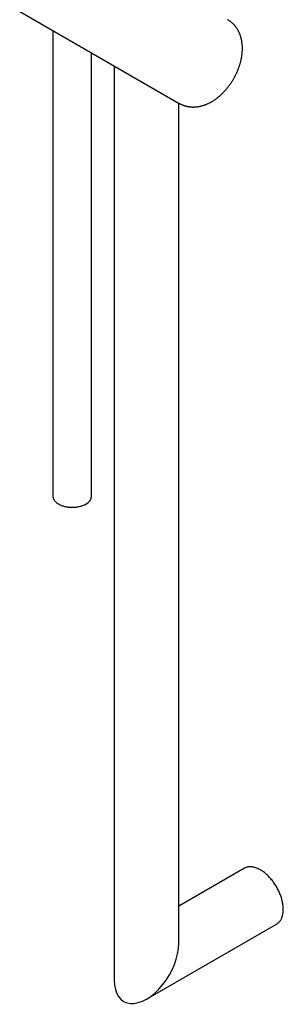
# Model space of a CAD drawing. Header units: millimetres. Extents: x 8 to 1188, y 12 to 1567.
# Tile 3 of 14: x 1092 to 1174, y 136 to 441. Entities that reach past the tile are written whole.
import ezdxf

# ---------------------------------------------------------------- set-up
doc = ezdxf.new("R2010")
doc.units = ezdxf.units.MM

msp = doc.modelspace()

# ---------------------------------------------------------------- linework, layer by layer
at = {"color": 7, "linetype": 'Continuous', "lineweight": 30}
for p, q in [((1092.24, 444.06), (1141.74, 415.48)), ((1102.54, 438.11), (1102.54, 293.48)), ((1114.54, 293.48), (1114.54, 431.18)), ((1121.56, 427.13), (1121.56, 143.03)), ((1141.56, 154.58), (1141.56, 415.59)), ((1161.91, 177.88), (1141.56, 166.13)), ((1131.56, 137.26), (1171.91, 160.56))]:
    msp.add_line(p, q, dxfattribs=at)
at = {"color": 7, "linetype": 'Continuous', "lineweight": 30, "flags": 128}
for points in [[(1102.54, 293.48), (1102.54, 293.44), (1102.55, 293.29), (1102.57, 293.13), (1102.6, 292.98), (1102.65, 292.83), (1102.7, 292.68), (1102.77, 292.53), (1102.85, 292.39), (1102.94, 292.24), (1103.04, 292.1), (1103.15, 291.96), (1103.27, 291.82), (1103.4, 291.69), (1103.54, 291.56), (1103.69, 291.44), (1103.85, 291.31), (1104.03, 291.2), (1104.2, 291.08), (1104.39, 290.98), (1104.59, 290.87), (1104.79, 290.77), (1105, 290.68), (1105.22, 290.59), (1105.44, 290.51), (1105.67, 290.43), (1105.91, 290.36), (1106.15, 290.3), (1106.4, 290.24), (1106.65, 290.19), (1106.9, 290.15), (1107.16, 290.11), (1107.42, 290.08), (1107.68, 290.05), (1107.94, 290.03), (1108.21, 290.02), (1108.47, 290.01), (1108.74, 290.02), (1109, 290.02), (1109.27, 290.04), (1109.53, 290.06), (1109.79, 290.09), (1110.05, 290.13), (1110.31, 290.17), (1110.56, 290.22), (1110.81, 290.27), (1111.05, 290.33), (1111.29, 290.4), (1111.52, 290.47), (1111.75, 290.55), (1111.97, 290.64), (1112.18, 290.73), (1112.39, 290.82), (1112.59, 290.92), (1112.78, 291.03)], [(1171.91, 160.56), (1171.91, 160.56), (1172.08, 160.66), (1172.24, 160.77), (1172.4, 160.9), (1172.55, 161.03), (1172.69, 161.17), (1172.83, 161.33), (1172.95, 161.49), (1173.08, 161.66), (1173.19, 161.84), (1173.3, 162.02), (1173.4, 162.22), (1173.49, 162.43), (1173.58, 162.64), (1173.65, 162.86), (1173.72, 163.08), (1173.78, 163.32), (1173.84, 163.56), (1173.88, 163.81), (1173.92, 164.06), (1173.95, 164.32), (1173.97, 164.59), (1173.98, 164.86), (1173.98, 165.14), (1173.98, 165.42), (1173.97, 165.7), (1173.95, 165.99), (1173.92, 166.29), (1173.88, 166.58), (1173.84, 166.88), (1173.78, 167.19), (1173.72, 167.49), (1173.65, 167.8), (1173.58, 168.11), (1173.49, 168.42), (1173.4, 168.73), (1173.3, 169.04), (1173.19, 169.35), (1173.08, 169.66), (1172.95, 169.97), (1172.83, 170.28), (1172.69, 170.59), (1172.55, 170.9), (1172.4, 171.2), (1172.24, 171.51), (1172.08, 171.81), (1171.91, 172.11), (1171.74, 172.4), (1171.56, 172.69), (1171.38, 172.98), (1171.19, 173.26), (1170.99, 173.53), (1170.79, 173.81), (1170.59, 174.07), (1170.38, 174.33), (1170.17, 174.59), (1169.95, 174.84), (1169.73, 175.08), (1169.51, 175.32), (1169.28, 175.54), (1169.05, 175.77), (1168.82, 175.98), (1168.59, 176.18), (1168.35, 176.38), (1168.11, 176.57), (1167.88, 176.75), (1167.64, 176.92), (1167.4, 177.09), (1167.15, 177.24), (1166.91, 177.38), (1166.67, 177.52), (1166.43, 177.64), (1166.19, 177.76), (1165.95, 177.86), (1165.71, 177.96), (1165.47, 178.04), (1165.24, 178.12), (1165.01, 178.18), (1164.77, 178.24), (1164.55, 178.28), (1164.32, 178.31), (1164.1, 178.33), (1163.88, 178.35), (1163.66, 178.35), (1163.45, 178.34), (1163.24, 178.32), (1163.04, 178.28), (1162.84, 178.24), (1162.64, 178.19), (1162.45, 178.13), (1162.27, 178.06), (1162.09, 177.97), (1161.91, 177.88)]]:
    msp.add_lwpolyline(points, dxfattribs=at)
at = {"color": 7, "linetype": 'Continuous', "lineweight": 30}
msp.add_arc((1111.54, 293.78), 3.01, 294.3443, 354.3355, dxfattribs=at)
msp.add_ellipse((1131.56, 148.81), major_axis=(7.07, 12.25), ratio=0.577335, start_param=2.356235, end_param=5.497828, dxfattribs=at)
msp.add_open_spline([(1141.74, 415.48), (1141.82, 415.44), (1141.99, 415.34), (1142.25, 415.21), (1142.52, 415.08), (1142.79, 414.97), (1143.07, 414.86), (1143.35, 414.77), (1143.63, 414.68), (1143.92, 414.6), (1144.21, 414.54), (1144.5, 414.48), (1144.8, 414.43), (1145.1, 414.4), (1145.4, 414.37), (1145.7, 414.35), (1146.01, 414.34), (1146.32, 414.35), (1146.63, 414.36), (1146.94, 414.38), (1147.26, 414.42), (1147.57, 414.46), (1147.89, 414.52), (1148.21, 414.58), (1148.53, 414.66), (1148.86, 414.74), (1149.18, 414.84), (1149.5, 414.95), (1149.82, 415.06), (1150.15, 415.19), (1150.47, 415.33), (1150.79, 415.48), (1151.11, 415.64), (1151.43, 415.81), (1151.75, 415.99), (1152.07, 416.17), (1152.38, 416.37), (1152.69, 416.58), (1153, 416.79), (1153.3, 417.02), (1153.6, 417.25), (1153.9, 417.49), (1154.19, 417.74), (1154.48, 417.99), (1154.77, 418.25), (1155.05, 418.52), (1155.32, 418.79), (1155.59, 419.07), (1155.86, 419.36), (1156.12, 419.65), (1156.37, 419.95), (1156.62, 420.25), (1156.87, 420.56), (1157.11, 420.88), (1157.34, 421.19), (1157.57, 421.52), (1157.79, 421.84), (1158.01, 422.17), (1158.22, 422.51), (1158.43, 422.85), (1158.63, 423.19), (1158.82, 423.54), (1159.01, 423.89), (1159.19, 424.24), (1159.36, 424.6), (1159.53, 424.95), (1159.69, 425.32), (1159.85, 425.68), (1159.99, 426.04), (1160.13, 426.41), (1160.27, 426.78), (1160.39, 427.15), (1160.51, 427.53), (1160.62, 427.9), (1160.73, 428.28), (1160.82, 428.65), (1160.91, 429.03), (1160.99, 429.41), (1161.06, 429.79), (1161.12, 430.17), (1161.17, 430.54), (1161.22, 430.92), (1161.26, 431.3), (1161.28, 431.68), (1161.3, 432.05), (1161.31, 432.42), (1161.31, 432.8), (1161.3, 433.16), (1161.27, 433.53), (1161.24, 433.89), (1161.2, 434.25), (1161.15, 434.61), (1161.09, 434.96), (1161.02, 435.3), (1160.95, 435.64), (1160.86, 435.97), (1160.76, 436.3), (1160.65, 436.62), (1160.54, 436.93), (1160.41, 437.24), (1160.28, 437.53), (1160.14, 437.83), (1159.99, 438.11), (1159.83, 438.39), (1159.66, 438.65), (1159.49, 438.91), (1159.31, 439.17), (1159.12, 439.41), (1158.92, 439.65), (1158.72, 439.87), (1158.51, 440.09), (1158.3, 440.3), (1158.08, 440.51), (1157.85, 440.7), (1157.61, 440.88), (1157.37, 441.06), (1157.13, 441.23), (1156.91, 441.36), (1156.78, 441.44), (1156.73, 441.46)], degree=3, knots=[0, 0, 0, 0, 0.007416, 0.015012, 0.022606, 0.030204, 0.037809, 0.045426, 0.053059, 0.060713, 0.068391, 0.076099, 0.083841, 0.091621, 0.099444, 0.107313, 0.115234, 0.12321, 0.131245, 0.139343, 0.147507, 0.15574, 0.164043, 0.172418, 0.180867, 0.189388, 0.197981, 0.206644, 0.215374, 0.224167, 0.233019, 0.241923, 0.250873, 0.259864, 0.268887, 0.277937, 0.287007, 0.296091, 0.305182, 0.314276, 0.323366, 0.33245, 0.341525, 0.350588, 0.359637, 0.368673, 0.377693, 0.386698, 0.395687, 0.404662, 0.413622, 0.422569, 0.431503, 0.440427, 0.44934, 0.458245, 0.467143, 0.476035, 0.484922, 0.493808, 0.502692, 0.511577, 0.520464, 0.529354, 0.53825, 0.547152, 0.556062, 0.564982, 0.573913, 0.582858, 0.591816, 0.60079, 0.60978, 0.618788, 0.627815, 0.636861, 0.645927, 0.655012, 0.664116, 0.673239, 0.682379, 0.691534, 0.700701, 0.709879, 0.719061, 0.728242, 0.737416, 0.746577, 0.755718, 0.764832, 0.77391, 0.782946, 0.791933, 0.800864, 0.809732, 0.818534, 0.827264, 0.835921, 0.844502, 0.853007, 0.861435, 0.869787, 0.878066, 0.886274, 0.894414, 0.902488, 0.910501, 0.918457, 0.926359, 0.934213, 0.942021, 0.949789, 0.95752, 0.96522, 0.972892, 0.980541, 0.98817, 0.995785, 1, 1, 1, 1], dxfattribs=at)

doc.saveas('drawing.dxf')
